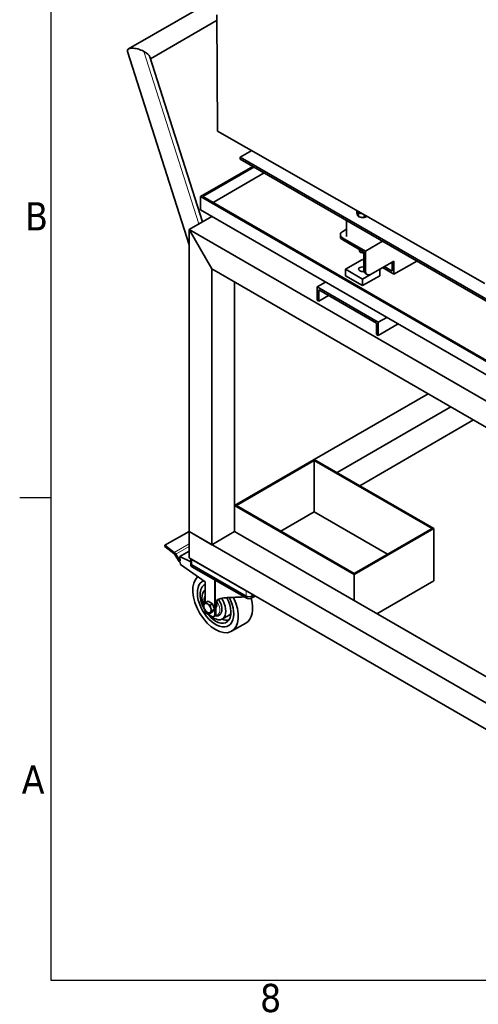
# Model space of a CAD drawing. Header units: millimetres. Extents: x 0 to 5940, y 0 to 4200.
# Tile 1 of 19: x 61 to 631, y 71 to 1294. Entities that reach past the tile are written whole.
import ezdxf

# ---------------------------------------------------------------- set-up
doc = ezdxf.new("R2010")
doc.units = ezdxf.units.MM
doc.header["$LTSCALE"] = 10
doc.layers.get('0').update_dxf_attribs({"lineweight": 25})
for name, color, linetype, lineweight in [('Geometria schizzo (ISO)', 7, 'Continuous', 25), ('Simbolo (ISO)', 7, 'Continuous', 25), ('Spigoli visibili(ISO)', 7, 'Continuous', 35)]:
    doc.layers.add(name, color=color, linetype=linetype, lineweight=lineweight)
doc.layers.add('Spigoli tangenti visibili(ISO)', color=7, linetype='Continuous', lineweight=15, true_color=0x00803f)
doc.styles.add('Testo nota (ISO)', font='tahoma.ttf')

# ---------------------------------------------------------------- blocks, each defined once
blk = doc.blocks.new('Bordi Bordo di default')
at = {"layer": 'Geometria schizzo (ISO)'}
blk.add_line((10, 70), (6.1, 70), dxfattribs=at)
at = {"layer": 'Geometria schizzo (ISO)', "flags": 128}
blk.add_lwpolyline([(10, 10), (10, 410), (584, 410), (584, 10), (10, 10)], dxfattribs=at)
at = {"layer": 'Simbolo (ISO)', "char_height": 3.5, "attachment_point": 7, "style": 'Testo nota (ISO)'}
for s, insert in [('B', (6.78, 103.25)), ('A', (6.36, 33.25)), ('8', (35.98, 6.02))]:
    blk.add_mtext(s, dxfattribs=dict(at, insert=insert))

msp = doc.modelspace()

# ---------------------------------------------------------------- linework, layer by layer
at = {"layer": 'Spigoli tangenti visibili(ISO)'}
for p, q in [((215.276, 1255.049), (283.566, 1040.543)), ((462.512, 1020.567), (462.512, 1023.016)), ((490.797, 982.192), (488.675, 983.416)), ((271.594, 642.722), (253.154, 632.076)), ((254.96, 630.001), (271.594, 639.605)), ((260.279, 624.027), (259.022, 623.301)), ((275.129, 616.809), (275.129, 623.341)), ((275.129, 614.36), (275.129, 616.809)), ((342.304, 584.558), (342.304, 578.026)), ((342.304, 578.026), (342.304, 575.576)), ((349.375, 578.026), (349.375, 580.475)), ((349.375, 575.576), (349.375, 578.026)), ((304.921, 555.518), (303.507, 554.702))]:
    msp.add_line(p, q, dxfattribs=at)
for major_axis, start_param, end_param in [((-6.75, 11.691), 0.30951591, 1.05940566), ((6.75, -11.691), 5.97688684, 7.96476085)]:
    msp.add_ellipse((300.231, 566.391), major_axis=major_axis, ratio=0.57735027, start_param=start_param, end_param=end_param, dxfattribs=at)
at = {"layer": 'Spigoli visibili(ISO)'}
for p, q in [((196.438, 1258.114), (289.288, 1311.722)), ((306.227, 1300.363), (306.947, 1156.011)), ((223.601, 1245.913), (306.26, 1293.636)), ((271.594, 1014.655), (195.139, 1254.806)), ((288.141, 1043.185), (222.913, 1248.074)), ((306.947, 1156.011), (639.282, 966.356)), ((335.233, 1123.444), (349.54, 1131.704)), ((335.233, 1120.995), (335.233, 1123.444)), ((335.233, 1123.444), (908.378, 792.539)), ((335.233, 1120.995), (907.323, 790.699)), ((350.789, 1112.014), (285.736, 1074.456)), ((288.564, 1074.456), (352.203, 1111.198)), ((364.931, 1103.849), (301.292, 1067.107)), ((285.736, 1074.456), (880.953, 730.807)), ((285.736, 1058.126), (285.736, 1074.456)), ((881.397, 732.183), (288.564, 1074.456)), ((285.736, 1058.126), (876.859, 716.841)), ((480.011, 1057.247), (480.011, 1053.927)), ((481.954, 1053.685), (481.954, 1049.741)), ((299.878, 1049.961), (271.594, 1033.631)), ((271.594, 1033.631), (299.878, 1049.961)), ((467.261, 1044.769), (467.261, 1025.058)), ((489.204, 1052.002), (489.204, 1048.619)), ((271.594, 1033.631), (299.878, 984.641)), ((271.594, 1033.631), (870.744, 687.712)), ((299.878, 984.641), (271.594, 1033.631)), ((271.594, 1033.631), (271.594, 658.042)), ((462.512, 1031.181), (467.261, 1033.923)), ((459.584, 1024.649), (459.584, 1027.099)), ((462.512, 1023.016), (490.797, 1006.686)), ((488.675, 1005.462), (462.512, 1020.567)), ((490.797, 1006.686), (512.009, 1018.933)), ((483.261, 1007.094), (483.261, 1008.588)), ((485.14, 1005.052), (484.433, 1005.461)), ((488.675, 983.416), (488.675, 1005.462)), ((490.797, 1006.686), (490.797, 982.192)), ((466.048, 984.233), (487.261, 996.48)), ((487.261, 996.48), (488.675, 995.664)), ((497.868, 978.109), (526.152, 994.439)), ((524.031, 981.783), (524.031, 993.214)), ((526.152, 994.439), (526.152, 978.109)), ((526.152, 978.109), (554.435, 994.439)), ((299.878, 984.641), (867.951, 656.664)), ((299.878, 984.641), (299.878, 641.713)), ((466.048, 984.233), (466.048, 976.068)), ((487.261, 971.985), (466.048, 984.233)), ((508.474, 984.233), (508.474, 976.068)), ((526.152, 978.109), (512.01, 986.274)), ((514.131, 987.499), (524.031, 981.783)), ((328.162, 968.311), (328.162, 658.042)), ((430.693, 962.187), (441.299, 968.311)), ((487.261, 963.82), (466.048, 976.068)), ((497.868, 978.109), (487.261, 971.985)), ((508.474, 976.068), (487.261, 963.82)), ((487.261, 971.985), (487.261, 963.82)), ((490.746, 978.839), (492.868, 977.614)), ((430.693, 962.187), (506.707, 918.301)), ((430.693, 945.857), (430.693, 962.187)), ((432.814, 958.513), (432.814, 944.633)), ((504.585, 917.076), (432.814, 958.513)), ((432.814, 944.633), (430.693, 945.857)), ((432.814, 944.633), (444.835, 951.573)), ((506.707, 918.301), (517.313, 924.424)), ((506.707, 918.301), (506.707, 901.971)), ((504.585, 903.196), (504.585, 917.076)), ((506.707, 901.971), (531.455, 916.259)), ((506.707, 901.971), (504.585, 903.196)), ((427.157, 747.857), (568.578, 829.507)), ((455.441, 731.527), (596.863, 813.177)), ((483.726, 715.197), (625.147, 796.847)), ((427.157, 747.857), (328.162, 690.702)), ((330.283, 690.702), (427.157, 746.632)), ((575.65, 662.125), (427.157, 747.857)), ((427.157, 746.632), (573.528, 662.125)), ((427.157, 682.537), (427.157, 746.632)), ((328.162, 690.702), (476.655, 604.97)), ((328.162, 658.042), (328.162, 690.702)), ((476.655, 606.195), (330.283, 690.702)), ((385.791, 658.655), (427.157, 682.537)), ((427.157, 682.537), (518.02, 630.077)), ((573.528, 662.125), (476.655, 606.195)), ((476.655, 604.97), (575.65, 662.125)), ((575.65, 596.805), (575.65, 662.125)), ((241.589, 641.052), (271.594, 658.375)), ((271.594, 658.042), (271.594, 625.383)), ((271.594, 658.042), (877.653, 308.134)), ((271.594, 625.383), (271.594, 658.042)), ((299.878, 641.713), (271.594, 658.042)), ((328.162, 658.042), (299.878, 641.713)), ((328.162, 658.042), (875.921, 341.794)), ((253.154, 632.076), (241.589, 641.052)), ((241.589, 641.052), (241.589, 639.395)), ((241.589, 639.395), (252.5, 630.926)), ((254.305, 628.852), (258.34, 622.197)), ((259.022, 623.301), (254.96, 630.001)), ((260.047, 627.213), (271.594, 633.88)), ((273.665, 620.727), (260.047, 627.213)), ((260.047, 627.213), (260.46, 621.536)), ((271.594, 625.383), (953.952, 231.423)), ((273.665, 618.851), (273.665, 624.187)), ((260.146, 620.122), (260.587, 619.78)), ((260.587, 619.78), (260.787, 617.026)), ((260.787, 617.026), (291.746, 595.785)), ((273.665, 616.401), (273.665, 618.851)), ((275.129, 623.341), (342.304, 584.558)), ((275.129, 616.809), (342.304, 578.026)), ((275.129, 616.809), (342.304, 578.026)), ((342.304, 575.576), (275.129, 614.36)), ((476.655, 572.31), (476.655, 604.97)), ((291.746, 569.44), (291.746, 595.785)), ((303.507, 597.976), (303.507, 554.702)), ((303.769, 597.825), (303.769, 566.458)), ((575.65, 596.805), (504.939, 555.98)), ((349.375, 578.026), (351.497, 579.251)), ((349.375, 578.026), (351.497, 579.251)), ((353.618, 578.026), (349.375, 575.576)), ((295.323, 571.773), (292.41, 570.091)), ((295.323, 571.773), (300.62, 568.333)), ((300.62, 568.333), (297.707, 566.651)), ((300.62, 568.333), (302.983, 561.482)), ((304.921, 555.518), (304.921, 563.404)), ((305.987, 566.42), (305.987, 570.895)), ((291.746, 557.409), (291.746, 559.97)), ((291.746, 557.409), (299.971, 552.661)), ((300.048, 558.069), (297.136, 556.388)), ((302.983, 561.482), (300.048, 558.069)), ((302.983, 561.482), (300.07, 559.8)), ((302.471, 552.413), (303.885, 553.229)), ((304.214, 560.732), (304.214, 560.732)), ((312.853, 549.429), (321.338, 554.328)), ((342.152, 544.405), (324.474, 534.199))]:
    msp.add_line(p, q, dxfattribs=at)
for centre, major_axis, ratio, start_param, end_param in [((209.026, 1251.44), (-13.901, 5.238), 0.39484945, 4.39924225, 6.58551828), ((209.026, 1251.44), (-13.901, 5.238), 0.39484945, 3.44392563, 4.39924225), ((487.261, 1057.553), (5.8, 0), 0.57735027, 3.59547, 4.27013941), ((469.584, 1027.099), (-10, 0), 0.57735027, 5.49778714, 7.06858347), ((469.584, 1024.649), (-10, 0), 0.57735027, 0, 0.78539816), ((487.261, 1007.094), (-4, 0), 0.57735027, 0, 1.93216345), ((487.261, 1006.277), (-3, 0), 0.57735027, 0.78539816, 2.06167901), ((487.261, 984.233), (-5, 0), 0.57735027, 4.42563243, 8.18786111), ((495.746, 987.499), (-5, -8.66), 0.57735027, 5.49778714, 6.28318531), ((497.868, 986.274), (-5, -8.66), 0.57735027, 5.49778714, 7.06858347), ((251.9, 627.25), (-2.5, 4.33), 0.57735027, 4.74940907, 5.32723797), ((252.554, 628.399), (2.5, -4.33), 0.57735027, 1.60781642, 2.18564532), ((260.746, 623.799), (-2.5, 4.33), 0.57735027, 1.60781642, 2.18564532), ((261.427, 624.904), (2.5, -4.33), 0.57735027, 4.74940907, 5.2205437), ((278.665, 618.851), (-5, 0), 0.57735027, 0, 0.78539816), ((278.665, 618.851), (-5, 0), 0.57735027, 0, 0.78539816), ((278.665, 616.401), (-5, 0), 0.57735027, 0, 0.78539816), ((304.474, 568.84), (-20, 34.641), 0.57735027, 0.1029354, 4.59757323), ((304.474, 568.84), (-16, 27.713), 0.57735027, 6.20771531, 10.92696347), ((304.474, 568.84), (16, -27.713), 0.57735027, 3.06612266, 7.78537081), ((304.474, 568.84), (-13.5, 23.383), 0.57735027, 6.2275148, 7.90965214), ((302.353, 567.615), (-10.5, 18.187), 0.57735027, 0.01020479, 1.31027833), ((304.474, 568.84), (13.5, -23.383), 0.57735027, 4.94650155, 7.82607859), ((345.84, 580.067), (5, 0), 0.57735027, 3.92699082, 5.49778714), ((345.84, 580.067), (-5, 0), 0.57735027, 0.78539816, 2.35619449), ((345.84, 577.618), (5, 0), 0.57735027, 3.92699082, 5.49778714), ((294.362, 563.002), (-3.25, 5.629), 0.57735027, 0.19956884, 1.24676639), ((294.362, 563.002), (3.25, -5.629), 0.57735027, 4.38835905, 5.4355566), ((294.362, 563.002), (-3.25, 5.629), 0.57735027, 5.4355566, 6.48275415), ((294.362, 563.002), (-3.25, 5.629), 0.57735027, 4.38835905, 5.4355566), ((302.353, 567.615), (10.5, -18.187), 0.57735027, 5.1879425, 7.93875269), ((298.11, 565.166), (2.908, -5.036), 0.57735027, 1.04368065, 1.44985214), ((347.958, 523.734), (-31.757, 55.004), 0.57735027, 0.42157394, 0.55698686), ((322.152, 579.046), (20, -34.641), 0.57735027, 0, 1.14417379), ((294.362, 563.002), (3.25, -5.629), 0.57735027, 5.4355566, 6.48275415), ((294.362, 563.002), (3.25, -5.629), 0.57735027, 0.19956884, 1.24676639), ((299.971, 556.743), (2.5, -4.33), 0.57735027, 5.49778714, 7.06858347), ((301.385, 557.559), (2.5, -4.33), 0.57735027, 0, 0.78539816), ((310.838, 572.514), (10.5, -18.187), 0.57735027, 0, 0.23794112), ((310.838, 572.514), (13.5, -23.383), 0.57735027, 5.60351149, 6.04524418)]:
    msp.add_ellipse(centre, major_axis=major_axis, ratio=ratio, start_param=start_param, end_param=end_param, dxfattribs=at)
for points, weights in [([(480.011, 1053.927), (480.983, 1050.949), (481.954, 1049.741)], [1, 1.15470053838, 1]), ([(481.954, 1053.685), (481.272, 1055.776), (480.671, 1056.871)], [1, 1.10384455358, 1.06827535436]), ([(486.867, 1053.335), (484.562, 1053.918), (481.954, 1053.685)], [1.06624991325, 1.10665241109, 1]), ([(481.954, 1049.741), (485.579, 1048.296), (489.204, 1048.619)], [1, 1.15470053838, 1]), ([(489.204, 1048.619), (490.98, 1049.053), (492.534, 1050.101)], [1, 1.0984859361, 1.07157502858]), ([(289.476, 566.679), (289.852, 567.356), (290.533, 568.148)], [1, 1.0379548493, 1]), ([(290.247, 563.016), (289.698, 564.606), (289.476, 566.679)], [1, 1.0379548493, 1]), ([(291.839, 559.827), (290.795, 561.426), (290.247, 563.016)], [1, 1.0379548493, 1]), ([(290.533, 568.148), (291.213, 568.939), (292.41, 570.091)], [1, 1.0379548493, 1]), ([(292.41, 570.091), (293.419, 568.932), (294.648, 568.134)], [1, 1.0379548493, 1]), ([(294.648, 568.134), (295.877, 567.336), (297.707, 566.651)], [1, 1.0379548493, 1]), ([(297.707, 566.651), (297.93, 564.579), (298.478, 562.989)], [1, 1.0379548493, 1]), ([(294.077, 557.87), (292.847, 558.668), (291.839, 559.827)], [1, 1.0379548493, 1]), ([(297.136, 556.388), (295.306, 557.072), (294.077, 557.87)], [1, 1.0379548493, 1]), ([(298.192, 557.857), (297.511, 557.065), (297.136, 556.388)], [1, 1.0379548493, 1]), ([(300.07, 559.8), (298.873, 558.649), (298.192, 557.857)], [1, 1.0379548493, 1]), ([(298.478, 562.989), (299.026, 561.399), (300.07, 559.8)], [1, 1.0379548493, 1])]:
    msp.add_rational_spline(points, weights, degree=2, dxfattribs=at)
for points, knots in [([(291.746, 578.075), (291.35, 577.497), (291.036, 576.85), (290.421, 575.036), (290.243, 573.792), (290.25, 571.178), (290.431, 569.807), (290.772, 568.419)], [4.197360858, 4.197360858, 4.197360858, 4.197360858, 4.395698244, 4.395698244, 4.715334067, 4.715334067, 5.031578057, 5.031578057, 5.031578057, 5.031578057]), ([(304.214, 560.732), (304.202, 560.839), (304.191, 560.946), (303.945, 563.239), (303.75, 565.094), (303.791, 568.308), (304.027, 569.663), (305.144, 571.939), (306.025, 572.858), (307.923, 573.961), (308.7, 574.304), (310.551, 574.903), (311.625, 575.158), (314.059, 575.576), (315.42, 575.739), (318.367, 575.994), (319.954, 576.086), (323.085, 576.225), (324.722, 576.28), (328.205, 576.394), (330.052, 576.453), (333.837, 576.612), (335.779, 576.714), (338.405, 576.904), (339.106, 576.961), (339.801, 577.022)], [-22.00662236, -22.00662236, -22.00662236, -22.00662236, -21.94926958, -21.94926958, -20.7612082, -20.7612082, -19.57314681, -19.57314681, -18.38508543, -18.38508543, -17.77763654, -17.77763654, -17.17018765, -17.17018765, -16.56273875, -16.56273875, -15.95528986, -15.95528986, -15.40402457, -15.40402457, -14.85275929, -14.85275929, -14.301494, -14.301494, -14.10010122, -14.10010122, -14.10010122, -14.10010122]), ([(304.037, 553.328), (304.088, 553.319), (304.139, 553.309), (305.34, 553.101), (306.486, 553.144), (308.458, 553.751), (309.298, 554.248), (310.679, 555.588), (311.219, 556.424), (312.033, 558.421), (312.268, 559.611), (312.385, 562.232), (312.242, 563.676), (311.59, 566.616), (311.08, 568.112), (309.758, 571.007), (308.947, 572.406), (307.984, 573.749), (307.944, 573.804), (307.904, 573.859)], [0.32265828, 0.32265828, 0.32265828, 0.32265828, 0.33671475, 0.33671475, 0.65407086, 0.65407086, 0.92966868, 0.92966868, 1.20650439, 1.20650439, 1.52049159, 1.52049159, 1.85642795, 1.85642795, 2.19241344, 2.19241344, 2.52599875, 2.52599875, 2.54028734, 2.54028734, 2.54028734, 2.54028734]), ([(308.114, 574.019), (308.086, 573.999), (308.058, 573.978), (307.051, 573.217), (306.414, 572.308), (305.738, 570.119), (305.7, 568.839), (305.897, 567.049), (305.939, 566.739), (305.987, 566.42)], [18.08668664, 18.08668664, 18.08668664, 18.08668664, 18.11851496, 18.11851496, 19.25847599, 19.25847599, 20.39843702, 20.39843702, 20.62890203, 20.62890203, 20.62890203, 20.62890203])]:
    msp.add_open_spline(points, degree=3, knots=knots, dxfattribs=at)

# ---------------------------------------------------------------- block references
at = {"xscale": 10, "yscale": 10, "zscale": 10}
msp.add_blockref('Bordi Bordo di default', (0, 0), dxfattribs=at)

doc.saveas('drawing.dxf')
